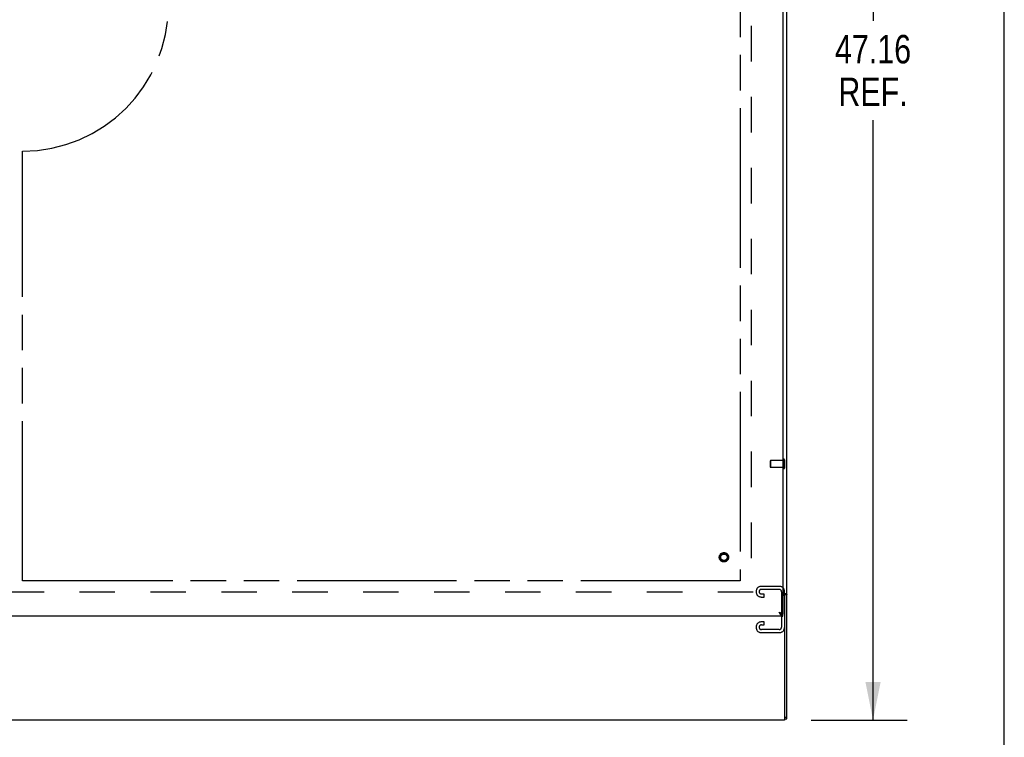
# Model space of a CAD drawing. Header units: inches. Extents: x 0 to 227, y 0 to 147.
# Tile 246 of 247: x 192 to 227, y 46 to 71. Entities that reach past the tile are written whole.
import ezdxf

# ---------------------------------------------------------------- set-up
doc = ezdxf.new("R2010")
doc.units = ezdxf.units.IN
doc.header["$LTSCALE"] = 12.466667
doc.header["$MEASUREMENT"] = 0
doc.linetypes.add('HIDDEN', pattern=[0.2, 0.1, -0.1])
doc.linetypes.add('PHANTOM', pattern=[0.8, 0.45, -0.05, 0.1, -0.05, 0.1, -0.05])
doc.layers.get('0').update_dxf_attribs({"linetype": 'CONTINUOUS'})
for name, color, linetype in [('02___PRT_ALL_AXES', 7, 'CONTINUOUS'), ('AVAILABLE_DOOR_SPACE_REAR', 7, 'CONTINUOUS'), ('DEFAULT_2', 8, 'HIDDEN'), ('DIMENSIONS', 7, 'CONTINUOUS')]:
    doc.layers.add(name, color=color, linetype=linetype)
doc.styles.get("Standard").update_dxf_attribs({"font": 'txt', "width": 0.8})
doc.dimstyles.new('DIMSTYLE_2', dxfattribs={"dimtxt": 1, "dimasz": 1.333333, "dimexe": 0.09, "dimexo": 0.07, "dimgap": 0.0375, "dimtad": 0, "dimtih": 1, "dimtoh": 1, "dimzin": 4, "dimdsep": 46, "dimtxsty": 'Standard', "dimblk": '_FILLED', "dimblk1": '_FILLED', "dimblk2": '_FILLED', "dimcen": 0.09, "dimadec": 0, "dimazin": 0, "dimtfac": 1, "dimtofl": 0, "dimtmove": 0, "dimatfit": 3, "dimldrblk": '_FILLED', "dimfxl": 0, "dimtolj": 1, "dimtzin": 4, "dimarcsym": 0})

# ---------------------------------------------------------------- blocks, each defined once
blk = doc.blocks.new('_FILLED')
at = {"color": 0, "linetype": 'ByBlock'}
blk.add_solid([(0, 0), (-1, 0.2), (-1, -0.2)], dxfattribs=at)
blk = doc.blocks.new('*D35')
at = {"layer": 'DIMENSIONS', "color": 2, "linetype": 'Continuous'}
for p, q in [((219.582, 93.677), (223.252, 93.677)), ((222.052, 93.677), (222.052, 71.098)), ((222.052, 46.52), (222.052, 67.598)), ((219.874, 46.52), (223.252, 46.52))]:
    blk.add_line(p, q, dxfattribs=at)
at = {"layer": 'DIMENSIONS', "color": 2, "linetype": 'Continuous', "xscale": 1.3333333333, "yscale": 1.3333333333, "zscale": 1.3333333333}
for p, rotation in [((222.052, 93.677), 90), ((222.052, 46.52), 270)]:
    blk.add_blockref('_FILLED', p, dxfattribs=dict(at, rotation=rotation))
at = {"layer": 'DIMENSIONS', "color": 2, "linetype": 'Continuous', "insert": (222.052, 70.598), "char_height": 1, "width": 4, "attachment_point": 2, "line_spacing_factor": 0.9}
blk.add_mtext('47.16\\PREF.', dxfattribs=at)

msp = doc.modelspace()

# ---------------------------------------------------------------- linework, layer by layer
at = {"color": 7, "linetype": 'Continuous'}
for p, q in [((226.667, 0), (226.667, 146.667)), ((218.941, 50.938), (219.016, 50.938)), ((218.941, 50.938), (218.941, 46.52)), ((218.74, 50.312), (218.749, 50.306)), ((218.74, 50.312), (218.745, 50.308)), ((218.745, 50.308), (218.755, 50.3)), ((218.749, 50.306), (218.753, 50.303)), ((218.753, 50.303), (218.758, 50.3)), ((218.755, 50.3), (218.76, 50.296)), ((218.768, 50.291), (218.773, 50.287)), ((218.884, 50.247), (218.85, 50.247)), ((218.885, 50.167), (218.885, 50.242)), ((218.941, 46.52), (159.216, 46.52)), ((218.941, 46.62), (219.016, 46.62)), ((218.941, 46.558), (219.016, 46.558))]:
    msp.add_line(p, q, dxfattribs=at)
at = {"color": 3, "linetype": 'Continuous'}
for p, q in [((219.016, 46.558), (219.016, 92.741)), ((218.885, 89.14), (218.885, 50.247)), ((218.885, 50.972), (219.016, 50.972)), ((218.74, 50.312), (218.759, 50.306)), ((218.74, 50.312), (218.75, 50.296)), ((218.75, 50.296), (218.758, 50.284)), ((218.758, 50.284), (218.763, 50.277)), ((218.759, 50.306), (218.77, 50.302)), ((218.763, 50.277), (218.768, 50.269)), ((218.768, 50.269), (218.773, 50.262)), ((218.77, 50.302), (218.781, 50.299)), ((218.781, 50.299), (218.788, 50.296)), ((218.788, 50.296), (218.795, 50.294)), ((218.885, 50.247), (218.884, 50.247)), ((218.885, 50.167), (189.151, 50.167))]:
    msp.add_line(p, q, dxfattribs=at)
at = {"color": 7, "linetype": 'Continuous'}
for points in [[(218.907, 50.972), (218.907, 50.97), (218.907, 50.969), (218.908, 50.967), (218.909, 50.966), (218.909, 50.964), (218.91, 50.963), (218.911, 50.961), (218.913, 50.96), (218.914, 50.959), (218.916, 50.957), (218.917, 50.956), (218.919, 50.955), (218.921, 50.954), (218.922, 50.953), (218.924, 50.952), (218.926, 50.951)], [(218.926, 50.951), (218.93, 50.949), (218.932, 50.948), (218.934, 50.947), (218.935, 50.946), (218.937, 50.945), (218.938, 50.944), (218.939, 50.943), (218.94, 50.941), (218.941, 50.94), (218.941, 50.939), (218.941, 50.938)], [(218.758, 50.3), (218.762, 50.297), (218.764, 50.296), (218.766, 50.295), (218.768, 50.293), (218.77, 50.292), (218.772, 50.29), (218.774, 50.289), (218.776, 50.287), (218.778, 50.286), (218.78, 50.285), (218.782, 50.283), (218.783, 50.282), (218.785, 50.28), (218.787, 50.279), (218.788, 50.278), (218.79, 50.276), (218.791, 50.275), (218.792, 50.274)], [(218.76, 50.296), (218.763, 50.295), (218.768, 50.291)], [(218.773, 50.287), (218.775, 50.286), (218.778, 50.284), (218.78, 50.282), (218.783, 50.28), (218.785, 50.279), (218.788, 50.277), (218.79, 50.275)], [(218.79, 50.275), (218.793, 50.274), (218.795, 50.272), (218.798, 50.271), (218.8, 50.269), (218.803, 50.268), (218.805, 50.266), (218.808, 50.265), (218.81, 50.263)], [(218.81, 50.263), (218.813, 50.262), (218.815, 50.261), (218.818, 50.259), (218.82, 50.258), (218.823, 50.257), (218.825, 50.256), (218.828, 50.255), (218.83, 50.254), (218.833, 50.253), (218.835, 50.252), (218.838, 50.251), (218.84, 50.25), (218.843, 50.249), (218.845, 50.248), (218.848, 50.247)], [(218.848, 50.247), (218.85, 50.246), (218.853, 50.246), (218.855, 50.245), (218.858, 50.245), (218.86, 50.244), (218.863, 50.244), (218.865, 50.243), (218.868, 50.243), (218.87, 50.242), (218.873, 50.242), (218.875, 50.242), (218.878, 50.242), (218.88, 50.242), (218.883, 50.242), (218.885, 50.242)]]:
    msp.add_lwpolyline(points, dxfattribs=at)
at = {"color": 3, "linetype": 'Continuous'}
for points in [[(218.945, 50.972), (218.947, 50.971), (218.95, 50.97), (218.954, 50.968), (218.957, 50.967), (218.961, 50.966), (218.965, 50.965), (218.969, 50.964)], [(218.969, 50.964), (218.981, 50.961), (218.984, 50.961), (218.988, 50.96), (218.991, 50.959), (218.995, 50.958), (218.997, 50.957), (219, 50.956), (219.003, 50.954), (219.005, 50.953), (219.007, 50.952), (219.009, 50.951), (219.011, 50.949), (219.012, 50.948), (219.013, 50.946), (219.014, 50.945), (219.015, 50.943), (219.016, 50.941), (219.016, 50.94), (219.016, 50.938)], [(218.773, 50.262), (218.775, 50.258), (218.778, 50.254), (218.78, 50.251), (218.783, 50.247), (218.785, 50.244)], [(218.785, 50.244), (218.788, 50.24), (218.79, 50.237), (218.793, 50.233), (218.795, 50.23), (218.798, 50.227), (218.8, 50.224), (218.803, 50.221), (218.805, 50.218), (218.808, 50.215), (218.81, 50.212), (218.813, 50.209), (218.815, 50.206), (218.818, 50.204), (218.82, 50.201), (218.823, 50.199), (218.825, 50.196), (218.828, 50.194), (218.83, 50.192), (218.833, 50.189), (218.835, 50.187), (218.838, 50.185), (218.84, 50.183), (218.843, 50.182), (218.845, 50.18), (218.848, 50.178), (218.85, 50.177), (218.853, 50.175), (218.855, 50.174), (218.858, 50.173), (218.86, 50.172), (218.863, 50.171), (218.865, 50.17), (218.868, 50.169), (218.87, 50.168), (218.873, 50.168), (218.875, 50.167), (218.878, 50.167), (218.88, 50.167), (218.883, 50.167), (218.885, 50.167)], [(218.795, 50.294), (218.802, 50.292), (218.806, 50.291), (218.809, 50.289), (218.812, 50.288), (218.816, 50.287), (218.819, 50.286), (218.822, 50.285), (218.825, 50.284), (218.828, 50.282), (218.831, 50.281), (218.834, 50.28), (218.837, 50.279), (218.839, 50.278), (218.842, 50.277), (218.845, 50.276), (218.847, 50.274), (218.85, 50.273), (218.852, 50.272), (218.855, 50.271), (218.857, 50.27), (218.859, 50.269), (218.861, 50.267), (218.863, 50.266), (218.865, 50.265), (218.867, 50.264), (218.869, 50.263), (218.871, 50.262), (218.872, 50.26), (218.874, 50.259), (218.875, 50.258), (218.876, 50.257), (218.878, 50.256), (218.879, 50.255), (218.88, 50.253), (218.881, 50.252), (218.882, 50.251), (218.882, 50.25), (218.883, 50.249), (218.884, 50.248), (218.884, 50.247)]]:
    msp.add_lwpolyline(points, dxfattribs=at)
at = {"color": 7, "linetype": 'Continuous'}
msp.add_arc((218.881, 50.885), 0.06, 0, 86.1705, dxfattribs=at)
at = {"layer": '02___PRT_ALL_AXES', "color": 8, "linetype": 'HIDDEN'}
for p, q in [((218.898, 55.644), (218.451, 55.644)), ((218.898, 55.396), (218.451, 55.396)), ((218.898, 55.396), (218.898, 55.644))]:
    msp.add_line(p, q, dxfattribs=at)
msp.add_circle((216.81, 52.242), 0.124, dxfattribs=at)
at = {"layer": 'AVAILABLE_DOOR_SPACE_REAR', "color": 4, "linetype": 'PHANTOM'}
for p, q in [((217.385, 87.97), (217.385, 51.417)), ((192.151, 51.417), (192.151, 66.513)), ((217.385, 51.417), (192.151, 51.417))]:
    msp.add_line(p, q, dxfattribs=at)
msp.add_arc((192.151, 71.643), 5.13, 270, 360, dxfattribs=at)
at = {"layer": 'DEFAULT_2', "color": 8, "linetype": 'HIDDEN'}
for p, q in [((217.766, 88.366), (217.766, 51.02)), ((218.441, 55.634), (218.441, 55.406)), ((218.451, 55.644), (218.451, 55.396)), ((218.898, 55.662), (218.898, 55.378)), ((218.941, 55.662), (218.941, 55.378)), ((217.841, 51.02), (160.316, 51.02)), ((217.941, 51.04), (217.941, 51.025)), ((218.761, 51.22), (218.121, 51.22)), ((218.135, 51.116), (218.747, 51.116)), ((218.222, 50.949), (218.135, 50.949)), ((218.222, 50.845), (218.222, 50.949)), ((218.837, 51.026), (218.837, 49.789)), ((218.941, 50.938), (218.941, 51.04)), ((218.121, 50.845), (218.222, 50.845)), ((218.222, 49.97), (218.121, 49.97)), ((218.135, 49.866), (218.222, 49.866)), ((218.222, 49.866), (218.222, 49.97)), ((217.941, 49.79), (217.941, 49.775)), ((218.121, 49.595), (218.761, 49.595)), ((218.747, 49.699), (218.135, 49.699))]:
    msp.add_line(p, q, dxfattribs=at)
for radius in [0.164, 0.142, 0.124, 0.114]:
    msp.add_circle((216.81, 52.242), radius, dxfattribs=at)
for centre, radius, start, end in [((218.451, 55.634), 0.01, 90, 180), ((218.451, 55.406), 0.01, 180, 270), ((218.92, 55.662), 0.0215, 0, 180), ((218.92, 55.378), 0.0215, 180, 360), ((218.121, 51.04), 0.18, 90, 180), ((218.121, 51.025), 0.18, 180, 270), ((218.135, 51.039), 0.09, 180, 270), ((218.135, 51.026), 0.09, 90, 171.7808), ((218.747, 51.026), 0.09, 0, 90), ((218.761, 51.04), 0.18, 0, 90), ((218.121, 49.79), 0.18, 90, 180), ((218.135, 49.776), 0.09, 90, 171.7808), ((218.121, 49.775), 0.18, 180, 270), ((218.135, 49.789), 0.09, 180, 270), ((218.747, 49.789), 0.09, 270, 360), ((218.761, 49.775), 0.18, 270, 360)]:
    msp.add_arc(centre, radius, start, end, dxfattribs=at)

# ---------------------------------------------------------------- dimensions: what is measured, and where the dimension line sits
at = {"layer": 'DIMENSIONS', "color": 2, "linetype": 'Continuous'}
dim = msp.add_linear_dim(base=(222.052, 46.52), p1=(219.512, 93.677), p2=(219.804, 46.52), angle=270, text='<>\\PREF.', dimstyle='DIMSTYLE_2', dxfattribs=at)
dim.commit()
dim.dimension.update_dxf_attribs({"geometry": '*D35', "text_midpoint": (222.052, 69.348), "dimtype": 160})

doc.saveas('drawing.dxf')
